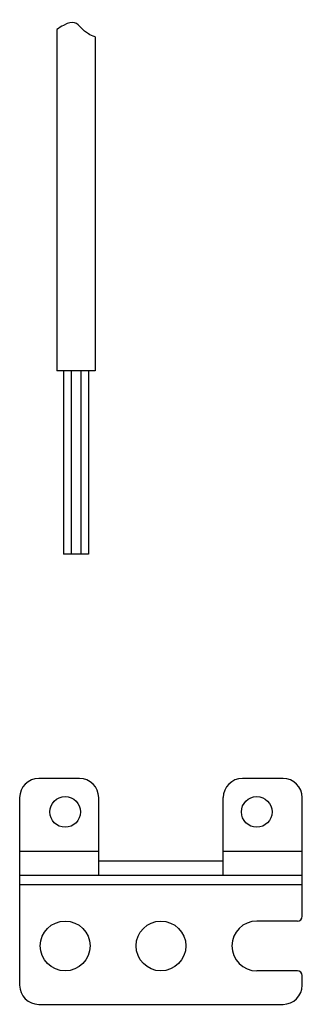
# Model space of a CAD drawing. Header units: inches. Extents: x 74 to 393, y -26 to 287.
# Tile 2 of 12: x 108 to 138, y 119 to 222. Entities that reach past the tile are written whole.
import ezdxf

# ---------------------------------------------------------------- set-up
doc = ezdxf.new("R2010")
doc.units = ezdxf.units.IN
doc.header["$LTSCALE"] = 0.595472
doc.header["$MEASUREMENT"] = 0
doc.layers.get('0').update_dxf_attribs({"linetype": 'CONTINUOUS'})
doc.layers.add('I-04080', color=7, linetype='CONTINUOUS')
doc.layers.add('W-0130-XX0', color=7, linetype='CONTINUOUS')

msp = doc.modelspace()

# ---------------------------------------------------------------- linework, layer by layer
msp.add_open_spline([(115.99, 220.25), (115.72, 220.32), (115.49, 220.42), (115.29, 220.54), (115, 220.72), (114.17, 221.53), (113.78, 222.03), (112.69, 221.44), (112.48, 221.33), (112.25, 221.18), (111.99, 221)], degree=3, knots=[0.522628, 0.522628, 0.522628, 0.522628, 0.720659, 0.720659, 0.720659, 1, 1.726733, 1.726733, 1.726733, 1.863534, 1.863534, 1.863534, 1.863534])
at = {"layer": 'I-04080', "color": 7, "linetype": 'Continuous'}
for p, q in [((114.37, 142.76), (110.12, 142.76)), ((135.62, 142.76), (131.37, 142.76)), ((108.12, 140.76), (108.12, 121.16)), ((116.37, 132.66), (116.37, 140.76)), ((129.37, 132.66), (129.37, 140.76)), ((137.62, 128.36), (137.62, 140.76)), ((108.12, 135.16), (116.37, 135.16)), ((129.37, 135.16), (137.62, 135.16)), ((108.12, 132.66), (137.62, 132.66)), ((137.62, 131.66), (108.12, 131.66)), ((137.12, 127.86), (132.87, 127.86)), ((137.12, 122.66), (132.87, 122.66)), ((137.62, 121.16), (137.62, 122.16)), ((110.12, 119.16), (135.62, 119.16))]:
    msp.add_line(p, q, dxfattribs=at)
at = {"layer": 'I-04080', "color": 4, "linetype": 'Continuous'}
msp.add_line((116.37, 134.16), (129.37, 134.16), dxfattribs=at)
at = {"layer": 'I-04080', "color": 7, "linetype": 'Continuous'}
for centre, radius in [((112.87, 139.26), 1.6), ((132.87, 139.26), 1.6), ((112.87, 125.26), 2.6), ((122.87, 125.26), 2.6)]:
    msp.add_circle(centre, radius, dxfattribs=at)
for centre, radius, start, end in [((110.12, 140.76), 2, 90, 180), ((114.37, 140.76), 2, 0, 90), ((131.37, 140.76), 2, 90, 180), ((135.62, 140.76), 2, 0, 90), ((132.87, 125.26), 2.6, 90, 270), ((137.12, 128.36), 0.5, 270, 0), ((137.12, 122.16), 0.5, 0, 90), ((110.12, 121.16), 2, 180, 270), ((135.62, 121.16), 2, 270, 0)]:
    msp.add_arc(centre, radius, start, end, dxfattribs=at)
at = {"layer": 'W-0130-XX0', "color": 7, "linetype": 'Continuous'}
for p, q in [((111.99, 221), (111.99, 185.34)), ((115.99, 220.25), (115.99, 185.34)), ((115.99, 185.34), (111.99, 185.34)), ((112.68, 185.34), (112.68, 166.19)), ((113.49, 185.34), (113.49, 166.19)), ((114.49, 185.34), (114.49, 166.19)), ((115.29, 185.34), (115.29, 166.19)), ((113.49, 166.19), (112.68, 166.19)), ((115.29, 166.19), (113.49, 166.19))]:
    msp.add_line(p, q, dxfattribs=at)

doc.saveas('drawing.dxf')
